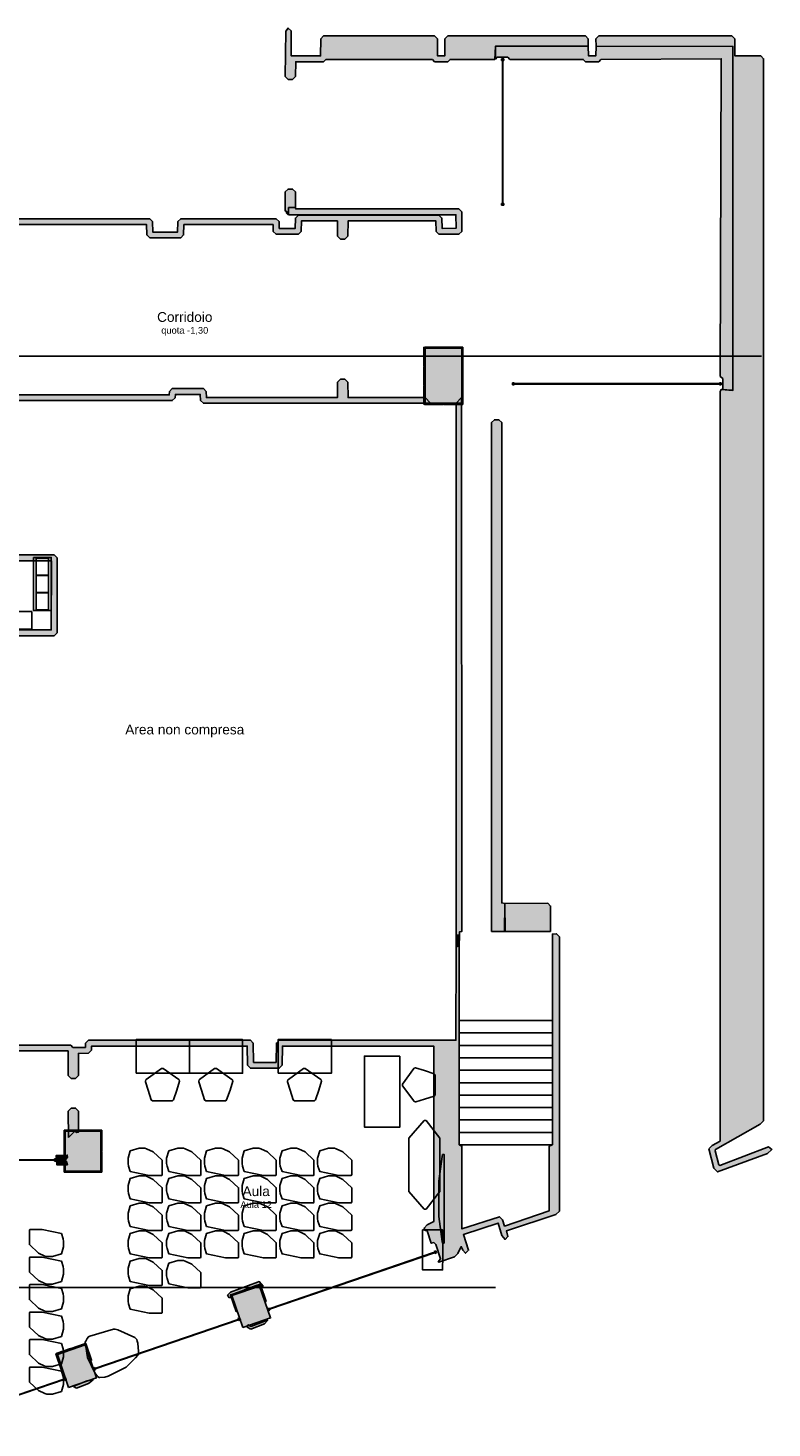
# Model space of a CAD drawing. Header units: millimetres. Extents: x -4985 to 43235, y -185 to 35000.
# Tile 14 of 14: x 26467 to 43235, y 2834 to 34395. Entities that reach past the tile are written whole.
import ezdxf
from ezdxf.enums import TextEntityAlignment as Align

# ---------------------------------------------------------------- set-up
doc = ezdxf.new("R2010")
doc.units = ezdxf.units.MM
for name, color, linetype in [('A-ARREDI', 9, 'Continuous'), ('A-MURI-ESISTENTI', 7, 'Continuous'), ('A-PARETI-VETRATE', 5, 'Continuous'), ('A-PILASTRI', 8, 'Continuous'), ('A-SCALE', 8, 'Continuous'), ('A-TESTI', 7, 'Continuous'), ('A-TRACCE-SEZIONI', 1, 'Continuous'), ('A-VETRINE', 4, 'Continuous')]:
    doc.layers.add(name, color=color, linetype=linetype)
doc.styles.add('VISIO', font='arial.ttf')

msp = doc.modelspace()

# ---------------------------------------------------------------- hatches: boundary and pattern name
at = {"layer": 'A-MURI-ESISTENTI'}
for points in [[(39090, 33985), (37000, 33985), (36990, 33685), (35980, 33685), (35930, 33635), (35630, 33635), (35580, 33685), (33180, 33685), (33130, 33635), (32500, 33635), (32495, 33300), (32430, 33235), (32330, 33235), (32265, 33300), (32281, 34326), (32330, 34395), (32395, 34330), (32400, 33765), (33060, 33765), (33065, 34150), (33130, 34215), (35630, 34215), (35695, 34150), (35700, 33765), (35865, 33770), (35865, 34150), (35930, 34215), (39030, 34215), (39095, 34150), (39090, 33985)], [(42090, 26249), (42350, 26225), (42350, 26230), (42355, 26230), (42355, 33980), (39270, 33985), (39265, 34150), (39330, 34215), (42330, 34215), (42395, 34150), (42400, 33765), (42980, 33765), (43045, 33700), (43045, 9760), (42970, 9685), (41960, 9115), (41955, 9080), (42035, 8770), (42060, 8755), (43160, 9175), (43235, 9110), (43130, 9025), (42010, 8605), (41925, 8690), (41815, 9130), (41890, 9205), (42065, 9300), (42065, 26200), (42090, 26249)], [(42355, 33980), (42350, 26230), (42090, 26249), (42125, 26250), (42125, 26490), (42065, 26540), (42090, 33700), (39380, 33685), (39330, 33635), (39030, 33635), (38980, 33685), (37330, 33685), (37280, 33735), (37040, 33735), (37000, 33695), (37000, 33985), (39090, 33985), (39100, 33765), (39265, 33770), (39270, 33985), (42355, 33980)], [(42350, 26230), (42355, 33980), (42355, 26230), (42350, 26230)], [(32330, 30185), (32295, 30220), (32295, 30260), (32265, 30270), (32265, 30700), (32330, 30765), (32430, 30765), (32495, 30700), (32495, 30350), (32340, 30345), (32330, 30185)], [(33610, 29635), (33510, 29635), (33445, 29700), (33440, 30045), (32630, 30045), (32625, 29810), (32560, 29745), (32060, 29745), (31995, 29810), (31990, 29965), (29980, 29965), (29975, 29730), (29910, 29665), (29210, 29665), (29145, 29730), (29140, 29965), (17620, 29965), (17615, 30090), (29210, 30095), (29275, 30030), (29280, 29795), (29840, 29795), (29845, 30030), (29910, 30095), (32060, 30095), (32125, 30030), (32130, 29875), (32490, 29875), (32495, 30110), (32560, 30175), (35730, 30175), (35795, 30110), (35800, 29875), (36115, 29880), (36110, 30185), (32340, 30185), (32340, 30345), (32490, 30345), (32500, 30315), (36180, 30315), (36245, 30250), (36245, 29810), (36180, 29745), (35730, 29745), (35665, 29810), (35660, 30045), (33680, 30045), (33675, 29700), (33610, 29635)], [(35540, 25935), (30420, 25935), (30355, 26000), (30350, 26135), (29790, 26135), (29785, 26060), (29720, 25995), (25670, 25995), (25645, 26020), (25673, 26050), (25525, 26220), (25670, 26225), (25735, 26160), (25740, 26125), (29650, 26125), (29655, 26200), (29720, 26265), (30420, 26265), (30485, 26200), (30490, 26065), (33440, 26065), (33445, 26410), (33510, 26475), (33610, 26475), (33675, 26410), (33680, 26065), (35420, 26065), (35540, 25935)], [(42350, 26225), (42090, 26249), (42350, 26230), (42350, 26225)], [(36190, 13945), (36115, 13950), (36115, 25940), (36240, 26065), (36245, 14030), (36195, 14020), (36190, 13945)], [(37210, 14025), (36915, 14030), (36915, 25500), (36980, 25565), (37080, 25565), (37145, 25500), (37145, 14670), (37215, 14660), (37210, 14025)], [(38240, 14025), (37220, 14025), (37215, 14660), (38180, 14665), (38245, 14600), (38240, 14025)], [(35730, 6575), (35715, 6580), (35765, 6650), (35655, 6970), (35610, 7015), (35555, 7000), (35465, 7280), (35420, 7285), (35395, 7340), (35460, 7415), (35615, 7490), (35610, 11445), (32200, 11445), (32195, 11010), (32130, 10945), (31480, 10945), (31415, 11010), (31410, 11445), (27900, 11445), (27895, 11350), (27830, 11285), (27605, 11280), (27605, 10780), (27540, 10715), (27440, 10715), (27375, 10780), (27370, 11335), (24960, 11335), (24955, 11380), (25040, 11465), (27430, 11465), (27480, 11415), (27760, 11415), (27765, 11510), (27830, 11575), (31480, 11575), (31545, 11510), (31550, 11075), (32060, 11075), (32065, 11510), (32130, 11575), (36110, 11575), (36115, 13680), (36188, 13702), (36188, 9219), (36245, 9190), (36245, 7320), (37090, 7595), (37165, 7530), (37210, 7385), (38215, 7730), (38215, 9190), (38288, 9219), (38285, 13970), (38380, 13975), (38445, 13910), (38445, 7720), (38360, 7645), (37250, 7275), (37285, 7150), (37220, 7085), (37145, 7170), (37060, 7455), (36280, 7195), (36395, 6840), (36330, 6775), (36265, 6840), (36230, 6925), (36155, 6770), (36080, 6695), (35730, 6575)], [(36188, 13702), (36115, 13690), (36120, 13945), (36195, 13940), (36188, 13702)], [(27380, 9385), (27375, 9980), (27440, 10045), (27540, 10045), (27605, 9980), (27605, 9500), (27560, 9495), (27520, 9525), (27380, 9385)], [(27360, 8765), (27120, 8765), (27105, 8980), (27350, 8985), (27355, 8940), (27305, 8870), (27345, 8830), (27360, 8765)], [(31000, 5765), (30965, 5830), (31030, 5895), (31640, 6125), (31680, 6135), (31765, 6030), (31710, 6015), (31688, 6069), (31610, 6045), (31032, 5828), (31045, 5790), (31000, 5765)], [(31490, 5065), (31405, 5110), (31430, 5163), (31489, 5125), (31770, 5225), (31807, 5243), (31865, 5260), (31800, 5185), (31490, 5065)], [(27560, 3735), (27495, 3770), (27556, 3800), (27800, 3895), (27935, 3920), (27830, 3835), (27560, 3735)]]:
    msp.add_hatch(color=7, dxfattribs=at).paths.add_polyline_path(points)
h = msp.add_hatch(color=7, dxfattribs=at)
h.paths.add_polyline_path([(9110, 20085), (8035, 20090), (8035, 21480), (8110, 21485), (8175, 21550), (8180, 25880), (12150, 25884), (12910, 25885), (12920, 26025), (13210, 26025), (13220, 25965), (16870, 25965), (16875, 26110), (16940, 26175), (17020, 26175), (17090, 26265), (17320, 26265), (17325, 26420), (17390, 26485), (17740, 26485), (17805, 26420), (17810, 25965), (20670, 25965), (20675, 26190), (20740, 26255), (21350, 26255), (21390, 26295), (21990, 26295), (22060, 26225), (22430, 26225), (22495, 26160), (22495, 25900), (22430, 25835), (22060, 25835), (22055, 25640), (21990, 25575), (8470, 25585), (8465, 21250), (8400, 21185), (8045, 21180), (8050, 20215), (9040, 20215), (9045, 20730), (9280, 21015), (9910, 21015), (9975, 20950), (9980, 20825), (12240, 20825), (12245, 21060), (12310, 21125), (13210, 21125), (13275, 21060), (13280, 20825), (16490, 20825), (16495, 21060), (16560, 21125), (17560, 21125), (17625, 21060), (17630, 20825), (21090, 20825), (21095, 21060), (21160, 21125), (22160, 21125), (22225, 21060), (22230, 20825), (24560, 20825), (24565, 21060), (24630, 21125), (25310, 21125), (25375, 21060), (25380, 20825), (26990, 20825), (26995, 22380), (25570, 22385), (25505, 22450), (25505, 25780), (25630, 25905), (25635, 22520), (27060, 22515), (27125, 22450), (27125, 20760), (27060, 20695), (25310, 20695), (25245, 20760), (25240, 20995), (24700, 20995), (24695, 20760), (24630, 20695), (22160, 20695), (22095, 20760), (22095, 20990), (21950, 20995), (21230, 20995), (21225, 20760), (21160, 20695), (17560, 20695), (17495, 20760), (17490, 20995), (16630, 20995), (16625, 20760), (16560, 20695), (13210, 20695), (13145, 20760), (13140, 20995), (12380, 20995), (12375, 20760), (12310, 20695), (9910, 20695), (9845, 20760), (9840, 20885), (9300, 20885), (9175, 20730), (9175, 20150), (9110, 20085)])
h.paths.add_polyline_path([(21715, 25890), (21755, 25940), (21710, 25985), (21670, 25965), (21040, 25965), (20975, 25900), (21710, 25885), (21714, 25890), (21715, 25890)], flags=16)
h.paths.add_polyline_path([(17515, 25890), (17510, 25965), (17380, 25965), (17315, 25900), (17510, 25885), (17510, 25890), (17515, 25890)], flags=16)
at = {"layer": 'A-PILASTRI'}
for points in [[(35407, 27201), (35407, 26773), (35393, 26773), (35389, 26777), (35389, 27197), (35393, 27201), (35407, 27201)], [(35827, 27183), (35415, 27183), (35415, 27197), (35419, 27201), (35823, 27201), (35827, 27197), (35827, 27183)], [(36245, 27175), (36245, 25935), (35415, 25935), (35415, 27175), (36245, 27175)], [(36245, 27183), (35833, 27183), (35833, 27197), (35837, 27201), (36241, 27201), (36245, 27197), (36245, 27183)], [(36253, 26773), (36253, 27201), (36267, 27201), (36271, 27197), (36271, 26777), (36267, 26773), (36253, 26773)], [(35407, 26767), (35407, 26343), (35393, 26343), (35389, 26347), (35389, 26763), (35393, 26767), (35407, 26767)], [(36253, 26343), (36253, 26767), (36267, 26767), (36271, 26763), (36271, 26347), (36267, 26343), (36253, 26343)], [(35407, 26337), (35407, 25909), (35393, 25909), (35389, 25913), (35389, 26333), (35393, 26337), (35407, 26337)], [(36253, 25909), (36253, 26337), (36267, 26337), (36271, 26333), (36271, 25913), (36267, 25909), (36253, 25909)], [(35415, 25927), (35827, 25927), (35827, 25913), (35823, 25909), (35419, 25909), (35415, 25913), (35415, 25927)], [(35833, 25927), (36245, 25927), (36245, 25913), (36241, 25909), (35837, 25909), (35833, 25913), (35833, 25927)], [(27297, 9551), (27297, 9078), (27283, 9078), (27279, 9082), (27279, 9547), (27283, 9551), (27297, 9551)], [(27702, 9533), (27305, 9533), (27305, 9547), (27309, 9551), (27698, 9551), (27702, 9547), (27702, 9533)], [(28105, 9525), (28105, 8625), (27305, 8625), (27305, 9525), (28105, 9525)], [(28105, 9533), (27708, 9533), (27708, 9547), (27712, 9551), (28101, 9551), (28105, 9547), (28105, 9533)], [(28113, 9078), (28113, 9551), (28127, 9551), (28131, 9547), (28131, 9082), (28127, 9078), (28113, 9078)], [(27297, 9072), (27297, 8599), (27283, 8599), (27279, 8603), (27279, 9068), (27283, 9072), (27297, 9072)], [(28113, 8599), (28113, 9072), (28127, 9072), (28131, 9068), (28131, 8603), (28127, 8599), (28113, 8599)], [(27305, 8617), (27702, 8617), (27702, 8603), (27698, 8599), (27309, 8599), (27305, 8603), (27305, 8617)], [(27708, 8617), (28105, 8617), (28105, 8603), (28101, 8599), (27712, 8599), (27708, 8603), (27708, 8617)], [(31310, 5100), (31064, 5819), (31688, 6033), (31934, 5314), (31310, 5100)], [(31685, 6040), (31376, 5934), (31372, 5948), (31374, 5953), (31676, 6056), (31681, 6054), (31685, 6040)], [(31818, 5679), (31687, 6060), (31700, 6064), (31706, 6062), (31833, 5688), (31831, 5683), (31818, 5679)], [(31048, 5841), (31178, 5460), (31165, 5455), (31160, 5458), (31032, 5831), (31034, 5836), (31048, 5841)], [(31370, 5932), (31061, 5826), (31056, 5840), (31059, 5845), (31361, 5948), (31366, 5946), (31370, 5932)], [(27883, 4353), (27753, 4734), (27766, 4739), (27771, 4736), (27899, 4362), (27896, 4357), (27883, 4353)], [(27113, 4516), (27243, 4134), (27230, 4130), (27225, 4132), (27097, 4506), (27100, 4511), (27113, 4516)], [(27436, 4607), (27126, 4501), (27122, 4515), (27124, 4520), (27426, 4623), (27431, 4620), (27436, 4607)], [(27383, 3749), (27129, 4494), (27754, 4707), (28008, 3962), (27383, 3749)], [(27751, 4714), (27442, 4609), (27437, 4622), (27440, 4627), (27741, 4730), (27746, 4728), (27751, 4714)]]:
    msp.add_hatch(color=8, dxfattribs=at).paths.add_polyline_path(points)

# ---------------------------------------------------------------- linework, layer by layer
at = {"layer": 'A-ARREDI'}
for points in [[(26590, 22460), (26990, 22460), (26990, 21260), (26590, 21260), (26590, 22460)], [(26590, 22460), (26990, 22460), (26990, 21260), (26590, 21260), (26590, 22460)], [(26650, 22440), (26930, 22440), (26930, 22060), (26650, 22060), (26650, 22440)], [(26650, 22440), (26930, 22440), (26930, 22060), (26650, 22060), (26650, 22440)], [(26650, 22440), (26930, 22440), (26930, 22060), (26650, 22060), (26650, 22440)], [(26650, 22440), (26930, 22440), (26930, 22060), (26650, 22060), (26650, 22440)], [(26650, 22050), (26930, 22050), (26930, 21670), (26650, 21670), (26650, 22050)], [(26650, 22050), (26930, 22050), (26930, 21670), (26650, 21670), (26650, 22050)], [(26650, 22050), (26930, 22050), (26930, 21670), (26650, 21670), (26650, 22050)], [(26650, 22050), (26930, 22050), (26930, 21670), (26650, 21670), (26650, 22050)], [(26650, 21660), (26930, 21660), (26930, 21280), (26650, 21280), (26650, 21660)], [(26650, 21660), (26930, 21660), (26930, 21280), (26650, 21280), (26650, 21660)], [(26650, 21660), (26930, 21660), (26930, 21280), (26650, 21280), (26650, 21660)], [(26650, 21660), (26930, 21660), (26930, 21280), (26650, 21280), (26650, 21660)], [(25550, 20840), (25550, 21240), (26550, 21240), (26550, 20840), (25550, 20840)], [(25550, 20840), (25550, 21240), (26550, 21240), (26550, 20840), (25550, 20840)], [(28904, 10830), (28904, 11590), (30104, 11590), (30104, 10830), (28904, 10830)], [(28904, 10830), (28904, 11590), (30104, 11590), (30104, 10830), (28904, 10830)], [(30104, 10830), (30104, 11590), (31304, 11590), (31304, 10830), (30104, 10830)], [(30104, 10830), (30104, 11590), (31304, 11590), (31304, 10830), (30104, 10830)], [(32105, 10830), (32105, 11590), (33305, 11590), (33305, 10830), (32105, 10830)], [(32105, 10830), (32105, 11590), (33305, 11590), (33305, 10830), (32105, 10830)], [(34850, 11217), (34050, 11217), (34050, 9617), (34850, 9617), (34850, 11217)], [(34850, 11217), (34050, 11217), (34050, 9617), (34850, 9617), (34850, 11217)], [(29274, 10210), (29244, 10230), (29174, 10450), (29114, 10640), (29114, 10650), (29124, 10680), (29134, 10690), (29474, 10940), (29514, 10940), (29864, 10690), (29874, 10680), (29884, 10650), (29824, 10450), (29744, 10230), (29724, 10210), (29274, 10210)], [(29274, 10210), (29244, 10230), (29174, 10450), (29114, 10640), (29114, 10650), (29124, 10680), (29134, 10690), (29474, 10940), (29514, 10940), (29864, 10690), (29874, 10680), (29884, 10650), (29824, 10450), (29744, 10230), (29724, 10210), (29274, 10210)], [(30474, 10210), (30444, 10230), (30374, 10450), (30314, 10640), (30314, 10650), (30324, 10680), (30334, 10690), (30674, 10940), (30714, 10940), (31064, 10690), (31074, 10680), (31084, 10650), (31024, 10450), (30944, 10230), (30924, 10210), (30474, 10210)], [(30474, 10210), (30444, 10230), (30374, 10450), (30314, 10640), (30314, 10650), (30324, 10680), (30334, 10690), (30674, 10940), (30714, 10940), (31064, 10690), (31074, 10680), (31084, 10650), (31024, 10450), (30944, 10230), (30924, 10210), (30474, 10210)], [(32475, 10210), (32445, 10230), (32375, 10450), (32315, 10640), (32315, 10650), (32325, 10680), (32335, 10690), (32675, 10940), (32715, 10940), (33065, 10690), (33075, 10680), (33085, 10650), (33025, 10450), (32945, 10230), (32925, 10210), (32475, 10210)], [(32475, 10210), (32445, 10230), (32375, 10450), (32315, 10640), (32315, 10650), (32325, 10680), (32335, 10690), (32675, 10940), (32715, 10940), (33065, 10690), (33075, 10680), (33085, 10650), (33025, 10450), (32945, 10230), (32925, 10210), (32475, 10210)], [(35640, 10346), (35620, 10316), (35400, 10246), (35210, 10186), (35200, 10186), (35170, 10196), (35160, 10206), (34910, 10546), (34910, 10586), (35160, 10936), (35170, 10946), (35200, 10956), (35400, 10896), (35620, 10816), (35640, 10796), (35640, 10346)], [(35640, 10346), (35620, 10316), (35400, 10246), (35210, 10186), (35200, 10186), (35170, 10196), (35160, 10206), (34910, 10546), (34910, 10586), (35160, 10936), (35170, 10946), (35200, 10956), (35400, 10896), (35620, 10816), (35640, 10796), (35640, 10346)], [(35749, 9364), (35439, 9764), (35399, 9764), (35049, 9364), (35049, 8164), (35399, 7764), (35439, 7764), (35749, 8164), (35749, 9364)], [(35749, 9364), (35439, 9764), (35399, 9764), (35049, 9364), (35049, 8164), (35399, 7764), (35439, 7764), (35749, 8164), (35749, 9364)], [(28721, 8919), (28771, 9079), (28971, 9139), (29101, 9139), (29141, 9129), (29291, 9059), (29491, 8869), (29491, 8549), (29481, 8529), (29201, 8529), (28771, 8619), (28731, 8739), (28721, 8799), (28721, 8919)], [(28721, 8919), (28771, 9079), (28971, 9139), (29101, 9139), (29141, 9129), (29291, 9059), (29491, 8869), (29491, 8549), (29481, 8529), (29201, 8529), (28771, 8619), (28731, 8739), (28721, 8799), (28721, 8919)], [(29592, 8919), (29642, 9079), (29842, 9139), (29972, 9139), (30012, 9129), (30162, 9059), (30362, 8869), (30362, 8549), (30352, 8529), (30072, 8529), (29642, 8619), (29602, 8739), (29592, 8799), (29592, 8919)], [(29592, 8919), (29642, 9079), (29842, 9139), (29972, 9139), (30012, 9129), (30162, 9059), (30362, 8869), (30362, 8549), (30352, 8529), (30072, 8529), (29642, 8619), (29602, 8739), (29592, 8799), (29592, 8919)], [(30442, 8919), (30492, 9079), (30692, 9139), (30822, 9139), (30862, 9129), (31012, 9059), (31212, 8869), (31212, 8549), (31202, 8529), (30922, 8529), (30492, 8619), (30452, 8739), (30442, 8799), (30442, 8919)], [(30442, 8919), (30492, 9079), (30692, 9139), (30822, 9139), (30862, 9129), (31012, 9059), (31212, 8869), (31212, 8549), (31202, 8529), (30922, 8529), (30492, 8619), (30452, 8739), (30442, 8799), (30442, 8919)], [(31292, 8919), (31342, 9079), (31542, 9139), (31672, 9139), (31712, 9129), (31862, 9059), (32062, 8869), (32062, 8549), (32052, 8529), (31772, 8529), (31342, 8619), (31302, 8739), (31292, 8799), (31292, 8919)], [(31292, 8919), (31342, 9079), (31542, 9139), (31672, 9139), (31712, 9129), (31862, 9059), (32062, 8869), (32062, 8549), (32052, 8529), (31772, 8529), (31342, 8619), (31302, 8739), (31292, 8799), (31292, 8919)], [(32142, 8919), (32192, 9079), (32392, 9139), (32522, 9139), (32562, 9129), (32712, 9059), (32912, 8869), (32912, 8549), (32902, 8529), (32622, 8529), (32192, 8619), (32152, 8739), (32142, 8799), (32142, 8919)], [(32142, 8919), (32192, 9079), (32392, 9139), (32522, 9139), (32562, 9129), (32712, 9059), (32912, 8869), (32912, 8549), (32902, 8529), (32622, 8529), (32192, 8619), (32152, 8739), (32142, 8799), (32142, 8919)], [(32992, 8919), (33042, 9079), (33242, 9139), (33372, 9139), (33412, 9129), (33562, 9059), (33762, 8869), (33762, 8549), (33752, 8529), (33472, 8529), (33042, 8619), (33002, 8739), (32992, 8799), (32992, 8919)], [(32992, 8919), (33042, 9079), (33242, 9139), (33372, 9139), (33412, 9129), (33562, 9059), (33762, 8869), (33762, 8549), (33752, 8529), (33472, 8529), (33042, 8619), (33002, 8739), (32992, 8799), (32992, 8919)], [(35850, 6998), (35810, 6998), (35800, 7038), (35730, 7598), (35730, 8398), (35800, 8958), (35810, 8998), (35850, 8998), (35850, 6998)], [(35850, 6998), (35810, 6998), (35800, 7038), (35730, 7598), (35730, 8398), (35800, 8958), (35810, 8998), (35850, 8998), (35850, 6998)], [(28721, 8299), (28771, 8459), (28971, 8519), (29101, 8519), (29141, 8509), (29291, 8439), (29491, 8249), (29491, 7929), (29481, 7909), (29201, 7909), (28771, 7999), (28731, 8119), (28721, 8179), (28721, 8299)], [(28721, 8299), (28771, 8459), (28971, 8519), (29101, 8519), (29141, 8509), (29291, 8439), (29491, 8249), (29491, 7929), (29481, 7909), (29201, 7909), (28771, 7999), (28731, 8119), (28721, 8179), (28721, 8299)], [(29592, 8299), (29642, 8459), (29842, 8519), (29972, 8519), (30012, 8509), (30162, 8439), (30362, 8249), (30362, 7929), (30352, 7909), (30072, 7909), (29642, 7999), (29602, 8119), (29592, 8179), (29592, 8299)], [(29592, 8299), (29642, 8459), (29842, 8519), (29972, 8519), (30012, 8509), (30162, 8439), (30362, 8249), (30362, 7929), (30352, 7909), (30072, 7909), (29642, 7999), (29602, 8119), (29592, 8179), (29592, 8299)], [(30442, 8299), (30492, 8459), (30692, 8519), (30822, 8519), (30862, 8509), (31012, 8439), (31212, 8249), (31212, 7929), (31202, 7909), (30922, 7909), (30492, 7999), (30452, 8119), (30442, 8179), (30442, 8299)], [(30442, 8299), (30492, 8459), (30692, 8519), (30822, 8519), (30862, 8509), (31012, 8439), (31212, 8249), (31212, 7929), (31202, 7909), (30922, 7909), (30492, 7999), (30452, 8119), (30442, 8179), (30442, 8299)], [(31292, 8299), (31342, 8459), (31542, 8519), (31672, 8519), (31712, 8509), (31862, 8439), (32062, 8249), (32062, 7929), (32052, 7909), (31772, 7909), (31342, 7999), (31302, 8119), (31292, 8179), (31292, 8299)], [(31292, 8299), (31342, 8459), (31542, 8519), (31672, 8519), (31712, 8509), (31862, 8439), (32062, 8249), (32062, 7929), (32052, 7909), (31772, 7909), (31342, 7999), (31302, 8119), (31292, 8179), (31292, 8299)], [(32142, 8299), (32192, 8459), (32392, 8519), (32522, 8519), (32562, 8509), (32712, 8439), (32912, 8249), (32912, 7929), (32902, 7909), (32622, 7909), (32192, 7999), (32152, 8119), (32142, 8179), (32142, 8299)], [(32142, 8299), (32192, 8459), (32392, 8519), (32522, 8519), (32562, 8509), (32712, 8439), (32912, 8249), (32912, 7929), (32902, 7909), (32622, 7909), (32192, 7999), (32152, 8119), (32142, 8179), (32142, 8299)], [(32992, 8299), (33042, 8459), (33242, 8519), (33372, 8519), (33412, 8509), (33562, 8439), (33762, 8249), (33762, 7929), (33752, 7909), (33472, 7909), (33042, 7999), (33002, 8119), (32992, 8179), (32992, 8299)], [(32992, 8299), (33042, 8459), (33242, 8519), (33372, 8519), (33412, 8509), (33562, 8439), (33762, 8249), (33762, 7929), (33752, 7909), (33472, 7909), (33042, 7999), (33002, 8119), (32992, 8179), (32992, 8299)], [(28721, 7679), (28771, 7839), (28971, 7899), (29101, 7899), (29141, 7889), (29291, 7819), (29491, 7629), (29491, 7309), (29481, 7289), (29201, 7289), (28771, 7379), (28731, 7499), (28721, 7559), (28721, 7679)], [(28721, 7679), (28771, 7839), (28971, 7899), (29101, 7899), (29141, 7889), (29291, 7819), (29491, 7629), (29491, 7309), (29481, 7289), (29201, 7289), (28771, 7379), (28731, 7499), (28721, 7559), (28721, 7679)], [(29592, 7679), (29642, 7839), (29842, 7899), (29972, 7899), (30012, 7889), (30162, 7819), (30362, 7629), (30362, 7309), (30352, 7289), (30072, 7289), (29642, 7379), (29602, 7499), (29592, 7559), (29592, 7679)], [(29592, 7679), (29642, 7839), (29842, 7899), (29972, 7899), (30012, 7889), (30162, 7819), (30362, 7629), (30362, 7309), (30352, 7289), (30072, 7289), (29642, 7379), (29602, 7499), (29592, 7559), (29592, 7679)], [(30442, 7679), (30492, 7839), (30692, 7899), (30822, 7899), (30862, 7889), (31012, 7819), (31212, 7629), (31212, 7309), (31202, 7289), (30922, 7289), (30492, 7379), (30452, 7499), (30442, 7559), (30442, 7679)], [(30442, 7679), (30492, 7839), (30692, 7899), (30822, 7899), (30862, 7889), (31012, 7819), (31212, 7629), (31212, 7309), (31202, 7289), (30922, 7289), (30492, 7379), (30452, 7499), (30442, 7559), (30442, 7679)], [(31292, 7679), (31342, 7839), (31542, 7899), (31672, 7899), (31712, 7889), (31862, 7819), (32062, 7629), (32062, 7309), (32052, 7289), (31772, 7289), (31342, 7379), (31302, 7499), (31292, 7559), (31292, 7679)], [(31292, 7679), (31342, 7839), (31542, 7899), (31672, 7899), (31712, 7889), (31862, 7819), (32062, 7629), (32062, 7309), (32052, 7289), (31772, 7289), (31342, 7379), (31302, 7499), (31292, 7559), (31292, 7679)], [(32142, 7679), (32192, 7839), (32392, 7899), (32522, 7899), (32562, 7889), (32712, 7819), (32912, 7629), (32912, 7309), (32902, 7289), (32622, 7289), (32192, 7379), (32152, 7499), (32142, 7559), (32142, 7679)], [(32142, 7679), (32192, 7839), (32392, 7899), (32522, 7899), (32562, 7889), (32712, 7819), (32912, 7629), (32912, 7309), (32902, 7289), (32622, 7289), (32192, 7379), (32152, 7499), (32142, 7559), (32142, 7679)], [(32992, 7679), (33042, 7839), (33242, 7899), (33372, 7899), (33412, 7889), (33562, 7819), (33762, 7629), (33762, 7309), (33752, 7289), (33472, 7289), (33042, 7379), (33002, 7499), (32992, 7559), (32992, 7679)], [(32992, 7679), (33042, 7839), (33242, 7899), (33372, 7899), (33412, 7889), (33562, 7819), (33762, 7629), (33762, 7309), (33752, 7289), (33472, 7289), (33042, 7379), (33002, 7499), (32992, 7559), (32992, 7679)], [(27270, 6918), (27220, 6758), (27020, 6698), (26890, 6698), (26850, 6708), (26700, 6778), (26500, 6968), (26500, 7288), (26510, 7308), (26790, 7308), (27220, 7218), (27260, 7098), (27270, 7038), (27270, 6918)], [(27270, 6918), (27220, 6758), (27020, 6698), (26890, 6698), (26850, 6708), (26700, 6778), (26500, 6968), (26500, 7288), (26510, 7308), (26790, 7308), (27220, 7218), (27260, 7098), (27270, 7038), (27270, 6918)], [(28721, 7059), (28771, 7219), (28971, 7279), (29101, 7279), (29141, 7269), (29291, 7199), (29491, 7009), (29491, 6689), (29481, 6669), (29201, 6669), (28771, 6759), (28731, 6879), (28721, 6939), (28721, 7059)], [(28721, 7059), (28771, 7219), (28971, 7279), (29101, 7279), (29141, 7269), (29291, 7199), (29491, 7009), (29491, 6689), (29481, 6669), (29201, 6669), (28771, 6759), (28731, 6879), (28721, 6939), (28721, 7059)], [(29592, 7059), (29642, 7219), (29842, 7279), (29972, 7279), (30012, 7269), (30162, 7199), (30362, 7009), (30362, 6689), (30352, 6669), (30072, 6669), (29642, 6759), (29602, 6879), (29592, 6939), (29592, 7059)], [(29592, 7059), (29642, 7219), (29842, 7279), (29972, 7279), (30012, 7269), (30162, 7199), (30362, 7009), (30362, 6689), (30352, 6669), (30072, 6669), (29642, 6759), (29602, 6879), (29592, 6939), (29592, 7059)], [(30442, 7059), (30492, 7219), (30692, 7279), (30822, 7279), (30862, 7269), (31012, 7199), (31212, 7009), (31212, 6689), (31202, 6669), (30922, 6669), (30492, 6759), (30452, 6879), (30442, 6939), (30442, 7059)], [(30442, 7059), (30492, 7219), (30692, 7279), (30822, 7279), (30862, 7269), (31012, 7199), (31212, 7009), (31212, 6689), (31202, 6669), (30922, 6669), (30492, 6759), (30452, 6879), (30442, 6939), (30442, 7059)], [(31292, 7059), (31342, 7219), (31542, 7279), (31672, 7279), (31712, 7269), (31862, 7199), (32062, 7009), (32062, 6689), (32052, 6669), (31772, 6669), (31342, 6759), (31302, 6879), (31292, 6939), (31292, 7059)], [(31292, 7059), (31342, 7219), (31542, 7279), (31672, 7279), (31712, 7269), (31862, 7199), (32062, 7009), (32062, 6689), (32052, 6669), (31772, 6669), (31342, 6759), (31302, 6879), (31292, 6939), (31292, 7059)], [(32142, 7059), (32192, 7219), (32392, 7279), (32522, 7279), (32562, 7269), (32712, 7199), (32912, 7009), (32912, 6689), (32902, 6669), (32622, 6669), (32192, 6759), (32152, 6879), (32142, 6939), (32142, 7059)], [(32142, 7059), (32192, 7219), (32392, 7279), (32522, 7279), (32562, 7269), (32712, 7199), (32912, 7009), (32912, 6689), (32902, 6669), (32622, 6669), (32192, 6759), (32152, 6879), (32142, 6939), (32142, 7059)], [(32992, 7059), (33042, 7219), (33242, 7279), (33372, 7279), (33412, 7269), (33562, 7199), (33762, 7009), (33762, 6689), (33752, 6669), (33472, 6669), (33042, 6759), (33002, 6879), (32992, 6939), (32992, 7059)], [(32992, 7059), (33042, 7219), (33242, 7279), (33372, 7279), (33412, 7269), (33562, 7199), (33762, 7009), (33762, 6689), (33752, 6669), (33472, 6669), (33042, 6759), (33002, 6879), (32992, 6939), (32992, 7059)], [(35820, 6698), (35810, 6398), (35360, 6398), (35360, 7298), (35810, 7298), (35820, 6998), (35820, 6698)], [(35820, 6698), (35810, 6398), (35360, 6398), (35360, 7298), (35810, 7298), (35820, 6998), (35820, 6698)], [(27270, 6298), (27220, 6138), (27020, 6078), (26890, 6078), (26850, 6088), (26700, 6158), (26500, 6348), (26500, 6668), (26510, 6688), (26790, 6688), (27220, 6598), (27260, 6478), (27270, 6418), (27270, 6298)], [(27270, 6298), (27220, 6138), (27020, 6078), (26890, 6078), (26850, 6088), (26700, 6158), (26500, 6348), (26500, 6668), (26510, 6688), (26790, 6688), (27220, 6598), (27260, 6478), (27270, 6418), (27270, 6298)], [(28721, 6435), (28771, 6595), (28971, 6655), (29101, 6655), (29141, 6645), (29291, 6575), (29491, 6385), (29491, 6065), (29481, 6045), (29201, 6045), (28771, 6135), (28731, 6255), (28721, 6315), (28721, 6435)], [(28721, 6435), (28771, 6595), (28971, 6655), (29101, 6655), (29141, 6645), (29291, 6575), (29491, 6385), (29491, 6065), (29481, 6045), (29201, 6045), (28771, 6135), (28731, 6255), (28721, 6315), (28721, 6435)], [(29592, 6387), (29642, 6547), (29842, 6607), (29972, 6607), (30012, 6597), (30162, 6527), (30362, 6337), (30362, 6017), (30352, 5997), (30072, 5997), (29642, 6087), (29602, 6207), (29592, 6267), (29592, 6387)], [(29592, 6387), (29642, 6547), (29842, 6607), (29972, 6607), (30012, 6597), (30162, 6527), (30362, 6337), (30362, 6017), (30352, 5997), (30072, 5997), (29642, 6087), (29602, 6207), (29592, 6267), (29592, 6387)], [(27270, 5678), (27220, 5518), (27020, 5458), (26890, 5458), (26850, 5468), (26700, 5538), (26500, 5728), (26500, 6048), (26510, 6068), (26790, 6068), (27220, 5978), (27260, 5858), (27270, 5798), (27270, 5678)], [(27270, 5678), (27220, 5518), (27020, 5458), (26890, 5458), (26850, 5468), (26700, 5538), (26500, 5728), (26500, 6048), (26510, 6068), (26790, 6068), (27220, 5978), (27260, 5858), (27270, 5798), (27270, 5678)], [(28721, 5811), (28771, 5971), (28971, 6031), (29101, 6031), (29141, 6021), (29291, 5951), (29491, 5761), (29491, 5441), (29481, 5421), (29201, 5421), (28771, 5511), (28731, 5631), (28721, 5691), (28721, 5811)], [(28721, 5811), (28771, 5971), (28971, 6031), (29101, 6031), (29141, 6021), (29291, 5951), (29491, 5761), (29491, 5441), (29481, 5421), (29201, 5421), (28771, 5511), (28731, 5631), (28721, 5691), (28721, 5811)], [(27270, 5058), (27220, 4898), (27020, 4838), (26890, 4838), (26850, 4848), (26700, 4918), (26500, 5108), (26500, 5428), (26510, 5448), (26790, 5448), (27220, 5358), (27260, 5238), (27270, 5178), (27270, 5058)], [(27270, 5058), (27220, 4898), (27020, 4838), (26890, 4838), (26850, 4848), (26700, 4918), (26500, 5108), (26500, 5428), (26510, 5448), (26790, 5448), (27220, 5358), (27260, 5238), (27270, 5178), (27270, 5058)], [(28676, 4207), (28276, 4000), (28196, 3976), (28086, 3970), (28070, 3971), (28033, 3998), (27970, 4074), (27805, 4424), (27758, 4771), (27767, 4794), (27804, 4853), (27830, 4890), (27863, 4903), (28392, 5059), (28431, 5064), (28492, 5043), (28876, 4877), (28918, 4826), (28931, 4794), (28942, 4746), (28957, 4557), (28951, 4495), (28942, 4473), (28890, 4415), (28702, 4228), (28676, 4207)], [(28676, 4207), (28276, 4000), (28196, 3976), (28086, 3970), (28070, 3971), (28033, 3998), (27970, 4074), (27805, 4424), (27758, 4771), (27767, 4794), (27804, 4853), (27830, 4890), (27863, 4903), (28392, 5059), (28431, 5064), (28492, 5043), (28876, 4877), (28918, 4826), (28931, 4794), (28942, 4746), (28957, 4557), (28951, 4495), (28942, 4473), (28890, 4415), (28702, 4228), (28676, 4207)], [(27270, 4438), (27220, 4278), (27020, 4218), (26890, 4218), (26850, 4228), (26700, 4298), (26500, 4488), (26500, 4808), (26510, 4828), (26790, 4828), (27220, 4738), (27260, 4618), (27270, 4558), (27270, 4438)], [(27270, 4438), (27220, 4278), (27020, 4218), (26890, 4218), (26850, 4228), (26700, 4298), (26500, 4488), (26500, 4808), (26510, 4828), (26790, 4828), (27220, 4738), (27260, 4618), (27270, 4558), (27270, 4438)], [(27270, 3818), (27220, 3658), (27020, 3598), (26890, 3598), (26850, 3608), (26700, 3678), (26500, 3868), (26500, 4188), (26510, 4208), (26790, 4208), (27220, 4118), (27260, 3998), (27270, 3938), (27270, 3818)], [(27270, 3818), (27220, 3658), (27020, 3598), (26890, 3598), (26850, 3608), (26700, 3678), (26500, 3868), (26500, 4188), (26510, 4208), (26790, 4208), (27220, 4118), (27260, 3998), (27270, 3938), (27270, 3818)]]:
    msp.add_lwpolyline(points, close=True, dxfattribs=at)
at = {"layer": 'A-MURI-ESISTENTI'}
for points in [[(39090, 33985), (37000, 33985), (36990, 33685), (35980, 33685), (35930, 33635), (35630, 33635), (35580, 33685), (33180, 33685), (33130, 33635), (32500, 33635), (32495, 33300), (32430, 33235), (32330, 33235), (32265, 33300), (32281, 34326), (32330, 34395), (32395, 34330), (32400, 33765), (33060, 33765), (33065, 34150), (33130, 34215), (35630, 34215), (35695, 34150), (35700, 33765), (35865, 33770), (35865, 34150), (35930, 34215), (39030, 34215), (39095, 34150), (39090, 33985)], [(42090, 26249), (42350, 26225), (42350, 26230), (42355, 26230), (42355, 33980), (39270, 33985), (39265, 34150), (39330, 34215), (42330, 34215), (42395, 34150), (42400, 33765), (42980, 33765), (43045, 33700), (43045, 9760), (42970, 9685), (41960, 9115), (41955, 9080), (42035, 8770), (42060, 8755), (43160, 9175), (43235, 9110), (43130, 9025), (42010, 8605), (41925, 8690), (41815, 9130), (41890, 9205), (42065, 9300), (42065, 26200), (42090, 26249)], [(42355, 33980), (42350, 26230), (42090, 26249), (42125, 26250), (42125, 26490), (42065, 26540), (42090, 33700), (39380, 33685), (39330, 33635), (39030, 33635), (38980, 33685), (37330, 33685), (37280, 33735), (37040, 33735), (37000, 33695), (37000, 33985), (39090, 33985), (39100, 33765), (39265, 33770), (39270, 33985), (42355, 33980)], [(42350, 26230), (42355, 33980), (42355, 26230), (42350, 26230)], [(32330, 30185), (32295, 30220), (32295, 30260), (32265, 30270), (32265, 30700), (32330, 30765), (32430, 30765), (32495, 30700), (32495, 30350), (32340, 30345), (32330, 30185)], [(42350, 26225), (42090, 26249), (42350, 26230), (42350, 26225)], [(36190, 13945), (36115, 13950), (36115, 25940), (36240, 26065), (36245, 14030), (36195, 14020), (36190, 13945)], [(37210, 14025), (36915, 14030), (36915, 25500), (36980, 25565), (37080, 25565), (37145, 25500), (37145, 14670), (37215, 14660), (37210, 14025)], [(38240, 14025), (37220, 14025), (37215, 14660), (38180, 14665), (38245, 14600), (38240, 14025)], [(36188, 13702), (36115, 13690), (36120, 13945), (36195, 13940), (36188, 13702)], [(27380, 9385), (27375, 9980), (27440, 10045), (27540, 10045), (27605, 9980), (27605, 9500), (27560, 9495), (27520, 9525), (27380, 9385)], [(27360, 8765), (27120, 8765), (27105, 8980), (27350, 8985), (27355, 8940), (27305, 8870), (27345, 8830), (27360, 8765)], [(31000, 5765), (30965, 5830), (31030, 5895), (31640, 6125), (31680, 6135), (31765, 6030), (31710, 6015), (31688, 6069), (31610, 6045), (31032, 5828), (31045, 5790), (31000, 5765)], [(31490, 5065), (31405, 5110), (31430, 5163), (31489, 5125), (31770, 5225), (31807, 5243), (31865, 5260), (31800, 5185), (31490, 5065)], [(27560, 3735), (27495, 3770), (27556, 3800), (27800, 3895), (27935, 3920), (27830, 3835), (27560, 3735)]]:
    msp.add_lwpolyline(points, close=True, dxfattribs=at)
for points in [[(17615, 30090), (29210, 30095), (29275, 30030), (29280, 29795), (29840, 29795), (29845, 30030), (29910, 30095), (32060, 30095), (32125, 30030), (32130, 29875), (32490, 29875), (32495, 30110), (32560, 30175), (35730, 30175), (35795, 30110), (35800, 29875), (36115, 29880), (36110, 30185), (32340, 30185), (32340, 30345), (32490, 30345), (32500, 30315), (36180, 30315), (36245, 30250), (36245, 29810), (36180, 29745), (35730, 29745), (35665, 29810), (35660, 30045), (33680, 30045), (33675, 29700), (33610, 29635), (33610, 29635), (33510, 29635), (33445, 29700), (33440, 30045), (32630, 30045), (32625, 29810), (32560, 29745), (32060, 29745), (31995, 29810), (31990, 29965), (29980, 29965), (29975, 29730), (29910, 29665), (29210, 29665), (29145, 29730), (29140, 29965), (17620, 29965)], [(25740, 26125), (29650, 26125), (29655, 26200), (29720, 26265), (30420, 26265), (30485, 26200), (30490, 26065), (33440, 26065), (33445, 26410), (33510, 26475), (33610, 26475), (33675, 26410), (33680, 26065), (35420, 26065), (35540, 25935), (35540, 25935), (30420, 25935), (30355, 26000), (30350, 26135), (29790, 26135), (29785, 26060), (29720, 25995), (25670, 25995)], [(25635, 22520), (27060, 22515), (27125, 22450), (27125, 20760), (27060, 20695), (25310, 20695)], [(25380, 20825), (26990, 20825), (26995, 22380), (25570, 22385)], [(25040, 11465), (27430, 11465), (27480, 11415), (27760, 11415), (27765, 11510), (27830, 11575), (31480, 11575), (31545, 11510), (31550, 11075), (32060, 11075), (32065, 11510), (32130, 11575), (36110, 11575), (36115, 13680), (36188, 13702), (36188, 9219), (36245, 9190), (36245, 7320), (37090, 7595), (37165, 7530), (37210, 7385), (38215, 7730), (38215, 9190), (38288, 9219), (38285, 13970), (38380, 13975), (38445, 13910), (38445, 7720), (38360, 7645), (37250, 7275), (37285, 7150), (37220, 7085), (37145, 7170), (37060, 7455), (36280, 7195), (36395, 6840), (36330, 6775), (36265, 6840), (36230, 6925), (36155, 6770), (36080, 6695), (35730, 6575), (35730, 6575), (35715, 6580), (35765, 6650), (35655, 6970), (35610, 7015), (35555, 7000), (35465, 7280), (35420, 7285), (35395, 7340), (35460, 7415), (35615, 7490), (35610, 11445), (32200, 11445), (32195, 11010), (32130, 10945), (31480, 10945), (31415, 11010), (31410, 11445), (27900, 11445), (27895, 11350), (27830, 11285), (27605, 11280), (27605, 10780), (27540, 10715), (27440, 10715), (27375, 10780), (27370, 11335), (24960, 11335)]]:
    msp.add_lwpolyline(points, dxfattribs=at)
at = {"layer": 'A-PARETI-VETRATE'}
for p, q in [((25115, 8880), (27065, 8880)), ((25115, 8870), (27065, 8870)), ((27065, 8900), (27105, 8900)), ((27065, 8850), (27065, 8900)), ((27065, 8870), (27065, 8880)), ((27065, 8850), (27105, 8850)), ((27105, 8850), (27105, 8900))]:
    msp.add_line(p, q, dxfattribs=at)
at = {"layer": 'A-PILASTRI'}
for points in [[(35407, 27201), (35407, 26773), (35393, 26773), (35389, 26777), (35389, 27197), (35393, 27201), (35407, 27201)], [(35827, 27183), (35415, 27183), (35415, 27197), (35419, 27201), (35823, 27201), (35827, 27197), (35827, 27183)], [(36245, 27175), (36245, 25935), (35415, 25935), (35415, 27175), (36245, 27175)], [(36245, 27183), (35833, 27183), (35833, 27197), (35837, 27201), (36241, 27201), (36245, 27197), (36245, 27183)], [(36253, 26773), (36253, 27201), (36267, 27201), (36271, 27197), (36271, 26777), (36267, 26773), (36253, 26773)], [(35407, 26767), (35407, 26343), (35393, 26343), (35389, 26347), (35389, 26763), (35393, 26767), (35407, 26767)], [(36253, 26343), (36253, 26767), (36267, 26767), (36271, 26763), (36271, 26347), (36267, 26343), (36253, 26343)], [(35407, 26337), (35407, 25909), (35393, 25909), (35389, 25913), (35389, 26333), (35393, 26337), (35407, 26337)], [(36253, 25909), (36253, 26337), (36267, 26337), (36271, 26333), (36271, 25913), (36267, 25909), (36253, 25909)], [(35415, 25927), (35827, 25927), (35827, 25913), (35823, 25909), (35419, 25909), (35415, 25913), (35415, 25927)], [(35833, 25927), (36245, 25927), (36245, 25913), (36241, 25909), (35837, 25909), (35833, 25913), (35833, 25927)], [(27297, 9551), (27297, 9078), (27283, 9078), (27279, 9082), (27279, 9547), (27283, 9551), (27297, 9551)], [(27702, 9533), (27305, 9533), (27305, 9547), (27309, 9551), (27698, 9551), (27702, 9547), (27702, 9533)], [(28105, 9525), (28105, 8625), (27305, 8625), (27305, 9525), (28105, 9525)], [(28105, 9533), (27708, 9533), (27708, 9547), (27712, 9551), (28101, 9551), (28105, 9547), (28105, 9533)], [(28113, 9078), (28113, 9551), (28127, 9551), (28131, 9547), (28131, 9082), (28127, 9078), (28113, 9078)], [(27297, 9072), (27297, 8599), (27283, 8599), (27279, 8603), (27279, 9068), (27283, 9072), (27297, 9072)], [(28113, 8599), (28113, 9072), (28127, 9072), (28131, 9068), (28131, 8603), (28127, 8599), (28113, 8599)], [(27305, 8617), (27702, 8617), (27702, 8603), (27698, 8599), (27309, 8599), (27305, 8603), (27305, 8617)], [(27708, 8617), (28105, 8617), (28105, 8603), (28101, 8599), (27712, 8599), (27708, 8603), (27708, 8617)], [(31310, 5100), (31064, 5819), (31688, 6033), (31934, 5314), (31310, 5100)], [(31685, 6040), (31376, 5934), (31372, 5948), (31374, 5953), (31676, 6056), (31681, 6054), (31685, 6040)], [(31818, 5679), (31687, 6060), (31700, 6064), (31706, 6062), (31833, 5688), (31831, 5683), (31818, 5679)], [(31048, 5841), (31178, 5460), (31165, 5455), (31160, 5458), (31032, 5831), (31034, 5836), (31048, 5841)], [(31370, 5932), (31061, 5826), (31056, 5840), (31059, 5845), (31361, 5948), (31366, 5946), (31370, 5932)], [(27883, 4353), (27753, 4734), (27766, 4739), (27771, 4736), (27899, 4362), (27896, 4357), (27883, 4353)], [(27113, 4516), (27243, 4134), (27230, 4130), (27225, 4132), (27097, 4506), (27100, 4511), (27113, 4516)], [(27436, 4607), (27126, 4501), (27122, 4515), (27124, 4520), (27426, 4623), (27431, 4620), (27436, 4607)], [(27383, 3749), (27129, 4494), (27754, 4707), (28008, 3962), (27383, 3749)], [(27751, 4714), (27442, 4609), (27437, 4622), (27440, 4627), (27741, 4730), (27746, 4728), (27751, 4714)]]:
    msp.add_lwpolyline(points, close=True, dxfattribs=at)
at = {"layer": 'A-SCALE'}
for p, q in [((38288, 12022), (36188, 12022)), ((36188, 12022), (36188, 11740)), ((38288, 12022), (36188, 12022)), ((36188, 12022), (36188, 11740)), ((38288, 11740), (38288, 12022)), ((38288, 11740), (38288, 12022)), ((36188, 11740), (38288, 11740)), ((36188, 11740), (38288, 11740)), ((38288, 11740), (36188, 11740)), ((36188, 11740), (36188, 11458)), ((38288, 11740), (36188, 11740)), ((36188, 11740), (36188, 11458)), ((38288, 11458), (38288, 11740)), ((38288, 11458), (38288, 11740)), ((36188, 11458), (38288, 11458)), ((36188, 11458), (38288, 11458)), ((38288, 11458), (36188, 11458)), ((36188, 11458), (36188, 11179)), ((38288, 11458), (36188, 11458)), ((36188, 11458), (36188, 11179)), ((38288, 11179), (38288, 11458)), ((38288, 11179), (38288, 11458)), ((36188, 11179), (38288, 11179)), ((36188, 11179), (38288, 11179)), ((38288, 11179), (36188, 11179)), ((36188, 11179), (36188, 10901)), ((38288, 11179), (36188, 11179)), ((36188, 11179), (36188, 10901)), ((38288, 10901), (38288, 11179)), ((38288, 10901), (38288, 11179)), ((36188, 10901), (38288, 10901)), ((36188, 10901), (38288, 10901)), ((38288, 10901), (36188, 10901)), ((36188, 10901), (36188, 10618)), ((38288, 10901), (36188, 10901)), ((36188, 10901), (36188, 10618)), ((38288, 10618), (38288, 10901)), ((38288, 10618), (38288, 10901)), ((36188, 10618), (38288, 10618)), ((36188, 10618), (38288, 10618)), ((38288, 10618), (36188, 10618)), ((36188, 10618), (36188, 10340)), ((38288, 10618), (36188, 10618)), ((36188, 10618), (36188, 10340)), ((38288, 10340), (38288, 10618)), ((38288, 10340), (38288, 10618)), ((36188, 10340), (38288, 10340)), ((36188, 10340), (38288, 10340)), ((38288, 10340), (36188, 10340)), ((36188, 10340), (36188, 10061)), ((38288, 10340), (36188, 10340)), ((36188, 10340), (36188, 10061)), ((38288, 10061), (38288, 10340)), ((38288, 10061), (38288, 10340)), ((36188, 10061), (38288, 10061)), ((36188, 10061), (38288, 10061)), ((38288, 10061), (36188, 10061)), ((36188, 10061), (36188, 9782)), ((38288, 10061), (36188, 10061)), ((36188, 10061), (36188, 9782)), ((38288, 9782), (38288, 10061)), ((38288, 9782), (38288, 10061)), ((36188, 9782), (38288, 9782)), ((36188, 9782), (38288, 9782)), ((38288, 9782), (36188, 9782)), ((36188, 9782), (36188, 9497)), ((38288, 9782), (36188, 9782)), ((36188, 9782), (36188, 9497)), ((36188, 9497), (38288, 9497)), ((36188, 9497), (38288, 9497)), ((38288, 9497), (36188, 9497)), ((36188, 9497), (36188, 9218)), ((38288, 9497), (36188, 9497)), ((36188, 9497), (36188, 9218)), ((38288, 9497), (38288, 9782)), ((38288, 9497), (38288, 9782)), ((38288, 9218), (38288, 9497)), ((38288, 9218), (38288, 9497)), ((36188, 9218), (38288, 9218)), ((36188, 9218), (38288, 9218))]:
    msp.add_line(p, q, dxfattribs=at)
at = {"layer": 'A-TRACCE-SEZIONI'}
for p, q in [((9000, 27000), (43000, 27000)), ((3000, 6000), (37000, 6000))]:
    msp.add_line(p, q, dxfattribs=at)
at = {"layer": 'A-VETRINE'}
for p, q in [((37139, 33700), (37189, 33700)), ((37139, 33660), (37139, 33700)), ((37139, 33660), (37189, 33660)), ((37159, 33660), (37169, 33660)), ((37159, 30438), (37159, 33660)), ((37169, 30438), (37169, 33660)), ((37189, 33660), (37189, 33700)), ((37139, 30438), (37189, 30438)), ((37139, 30398), (37139, 30438)), ((37139, 30398), (37189, 30398)), ((37159, 30438), (37169, 30438)), ((37189, 30398), (37189, 30438)), ((37386, 26399), (37426, 26399)), ((37386, 26349), (37386, 26399)), ((37386, 26349), (37426, 26349)), ((37426, 26349), (37426, 26399)), ((37426, 26379), (42050, 26379)), ((37426, 26369), (37426, 26379)), ((37426, 26369), (42050, 26369)), ((42050, 26399), (42090, 26399)), ((42050, 26349), (42050, 26399)), ((42050, 26369), (42050, 26379)), ((42050, 26349), (42090, 26349)), ((42090, 26349), (42090, 26399)), ((31906, 5519), (35629, 6795)), ((31909, 5509), (35632, 6785)), ((35623, 6814), (35660, 6827)), ((35639, 6766), (35623, 6814)), ((35632, 6785), (35629, 6795)), ((35639, 6766), (35677, 6779)), ((35677, 6779), (35660, 6827)), ((31862, 5525), (31900, 5538)), ((31878, 5477), (31862, 5525)), ((31878, 5477), (31916, 5490)), ((31916, 5490), (31900, 5538)), ((31909, 5509), (31906, 5519)), ((27977, 4177), (31205, 5282)), ((27980, 4167), (31208, 5273)), ((31198, 5301), (31236, 5314)), ((31215, 5254), (31198, 5301)), ((31208, 5273), (31205, 5282)), ((31215, 5254), (31253, 5267)), ((31253, 5267), (31236, 5314)), ((27932, 4183), (27970, 4196)), ((27949, 4135), (27932, 4183)), ((27949, 4135), (27987, 4148)), ((27987, 4148), (27970, 4196)), ((27980, 4167), (27977, 4177)), ((24078, 2843), (27277, 3935)), ((24081, 2834), (27281, 3926)), ((27271, 3954), (27309, 3967)), ((27287, 3907), (27271, 3954)), ((27281, 3926), (27277, 3935)), ((27287, 3907), (27325, 3920)), ((27325, 3920), (27309, 3967))]:
    msp.add_line(p, q, dxfattribs=at)

# ---------------------------------------------------------------- texts
at = {"layer": 'A-TESTI', "style": 'VISIO'}
for s, height, p in [('Corridoio', 220, (30000, 27880)), ('quota -1,30', 150, (30000, 27580)), ('Area non compresa', 220, (30000, 18580)), ('Aula', 220, (31610, 8172)), ('Aula 12', 150, (31610, 7872))]:
    msp.add_text(s, height=height, dxfattribs=at).set_placement(p, align=Align.MIDDLE_CENTER)

doc.saveas('drawing.dxf')
